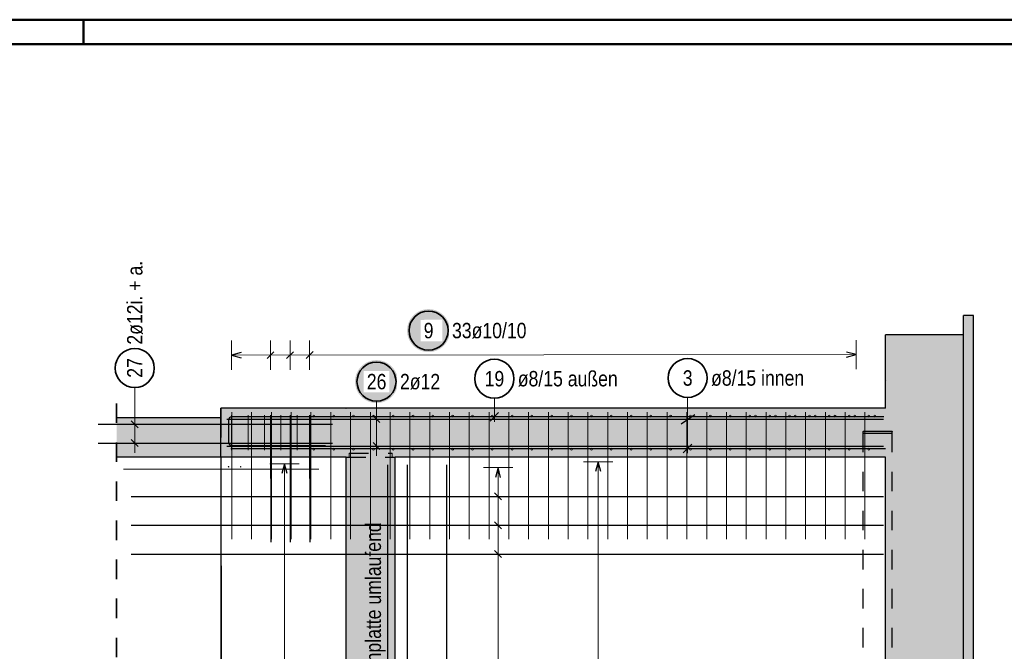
# Model space of a CAD drawing. Header units: millimetres. Extents: x -4 to 30.7, y -2.9 to 30.7.
# Tile 35 of 39: x 15.1 to 20.2, y 17.8 to 21. Entities that reach past the tile are written whole.
import ezdxf

# ---------------------------------------------------------------- set-up
doc = ezdxf.new("R2010")
doc.units = ezdxf.units.MM
doc.linetypes.add('HIDDEN', pattern=[0.375, 0.25, -0.125])
for name, color, linetype, lineweight in [('Geschnittene Kanten', 7, 'Continuous', 20), ('nplo Bewehrung', 7, 'Continuous', 20), ('Schraffuren', 7, 'Continuous', 20)]:
    doc.layers.add(name, color=color, linetype=linetype, lineweight=lineweight)
doc.styles.add('Arial Narrow', font='ARIALN.TTF')

msp = doc.modelspace()

# ---------------------------------------------------------------- hatches: boundary and pattern name
at = {"lineweight": 25, "true_color": 0xffffff}
for points in [[(17.351399, 19.43304), (17.351332, 19.436879), (17.351131, 19.440713), (17.350797, 19.444538), (17.350329, 19.448349), (17.349728, 19.452141), (17.348995, 19.45591), (17.348132, 19.459651), (17.347138, 19.46336), (17.346015, 19.467032), (17.344765, 19.470662), (17.343389, 19.474247), (17.341889, 19.477781), (17.340267, 19.481261), (17.338523, 19.484682), (17.336662, 19.48804), (17.334684, 19.491331), (17.332593, 19.494551), (17.330391, 19.497696), (17.32808, 19.500763), (17.325664, 19.503746), (17.323145, 19.506644), (17.320527, 19.509452), (17.317812, 19.512167), (17.315004, 19.514786), (17.312106, 19.517305), (17.309122, 19.519721), (17.306056, 19.522032), (17.30291, 19.524234), (17.29969, 19.526325), (17.296399, 19.528303), (17.293041, 19.530164), (17.28962, 19.531907), (17.28614, 19.53353), (17.282606, 19.53503), (17.279021, 19.536406), (17.275391, 19.537656), (17.271719, 19.538779), (17.268011, 19.539772), (17.264269, 19.540636), (17.2605, 19.541369), (17.256708, 19.541969), (17.252897, 19.542437), (17.249072, 19.542772), (17.245238, 19.542973), (17.241399, 19.54304), (17.23756, 19.542973), (17.233726, 19.542772), (17.229901, 19.542437), (17.22609, 19.541969), (17.222298, 19.541369), (17.218529, 19.540636), (17.214788, 19.539772), (17.211079, 19.538779), (17.207407, 19.537656), (17.203777, 19.536406), (17.200192, 19.53503), (17.196658, 19.53353), (17.193178, 19.531907), (17.189757, 19.530164), (17.186399, 19.528303), (17.183108, 19.526325), (17.179888, 19.524234), (17.176743, 19.522032), (17.173676, 19.519721), (17.170693, 19.517305), (17.167795, 19.514786), (17.164987, 19.512167), (17.162272, 19.509452), (17.159653, 19.506644), (17.157134, 19.503746), (17.154718, 19.500763), (17.152407, 19.497696), (17.150205, 19.494551), (17.148114, 19.491331), (17.146136, 19.48804), (17.144275, 19.484682), (17.142532, 19.481261), (17.140909, 19.477781), (17.139409, 19.474247), (17.138033, 19.470662), (17.136783, 19.467032), (17.13566, 19.46336), (17.134667, 19.459651), (17.133803, 19.45591), (17.13307, 19.452141), (17.13247, 19.448349), (17.132002, 19.444538), (17.131667, 19.440713), (17.131466, 19.436879), (17.131399, 19.43304), (17.131466, 19.429201), (17.131667, 19.425367), (17.132002, 19.421542), (17.13247, 19.417731), (17.13307, 19.413939), (17.133803, 19.41017), (17.134667, 19.406428), (17.13566, 19.40272), (17.136783, 19.399048), (17.138033, 19.395418), (17.139409, 19.391833), (17.140909, 19.388299), (17.142532, 19.384819), (17.144275, 19.381398), (17.146136, 19.37804), (17.148114, 19.374749), (17.150205, 19.371529), (17.152407, 19.368383), (17.154718, 19.365317), (17.157134, 19.362333), (17.159653, 19.359435), (17.162272, 19.356627), (17.164987, 19.353912), (17.167795, 19.351294), (17.170693, 19.348775), (17.173676, 19.346359), (17.176743, 19.344048), (17.179888, 19.341846), (17.183108, 19.339755), (17.186399, 19.337777), (17.189757, 19.335916), (17.193178, 19.334173), (17.196658, 19.33255), (17.200192, 19.33105), (17.203777, 19.329674), (17.207407, 19.328424), (17.211079, 19.327301), (17.214788, 19.326307), (17.218529, 19.325444), (17.222298, 19.324711), (17.22609, 19.32411), (17.229901, 19.323642), (17.233726, 19.323308), (17.23756, 19.323107), (17.241399, 19.32304), (17.245238, 19.323107), (17.249072, 19.323308), (17.252897, 19.323642), (17.256708, 19.32411), (17.2605, 19.324711), (17.264269, 19.325444), (17.268011, 19.326307), (17.271719, 19.327301), (17.275391, 19.328424), (17.279021, 19.329674), (17.282606, 19.33105), (17.28614, 19.33255), (17.28962, 19.334173), (17.293041, 19.335916), (17.296399, 19.337777), (17.29969, 19.339755), (17.30291, 19.341846), (17.306056, 19.344048), (17.309122, 19.346359), (17.312106, 19.348775), (17.315004, 19.351294), (17.317812, 19.353912), (17.320527, 19.356627), (17.323145, 19.359435), (17.325664, 19.362333), (17.32808, 19.365317), (17.330391, 19.368383), (17.332593, 19.371529), (17.334684, 19.374749), (17.336662, 19.37804), (17.338523, 19.381398), (17.340267, 19.384819), (17.341889, 19.388299), (17.343389, 19.391833), (17.344765, 19.395418), (17.346015, 19.399048), (17.347138, 19.40272), (17.348132, 19.406428), (17.348995, 19.41017), (17.349728, 19.413939), (17.350329, 19.417731), (17.350797, 19.421542), (17.351131, 19.425367)], [(17.085, 19.171845), (17.084933, 19.175684), (17.084732, 19.179519), (17.084397, 19.183343), (17.083929, 19.187154), (17.083329, 19.190947), (17.082596, 19.194716), (17.081733, 19.198457), (17.080739, 19.202165), (17.079616, 19.205837), (17.078366, 19.209468), (17.07699, 19.213052), (17.07549, 19.216586), (17.073867, 19.220066), (17.072124, 19.223487), (17.070263, 19.226845), (17.068285, 19.230136), (17.066194, 19.233357), (17.063992, 19.236502), (17.061681, 19.239568), (17.059265, 19.242552), (17.056746, 19.24545), (17.054127, 19.248258), (17.051412, 19.250973), (17.048604, 19.253591), (17.045707, 19.25611), (17.042723, 19.258527), (17.039656, 19.260837), (17.036511, 19.263039), (17.033291, 19.265131), (17.03, 19.267108), (17.026642, 19.26897), (17.023221, 19.270713), (17.019741, 19.272335), (17.016207, 19.273836), (17.012622, 19.275212), (17.008992, 19.276462), (17.00532, 19.277584), (17.001611, 19.278578), (16.99787, 19.279442), (16.994101, 19.280174), (16.990309, 19.280775), (16.986498, 19.281243), (16.982673, 19.281577), (16.978839, 19.281778), (16.975, 19.281845), (16.971161, 19.281778), (16.967327, 19.281577), (16.963502, 19.281243), (16.959691, 19.280775), (16.955899, 19.280174), (16.95213, 19.279442), (16.948389, 19.278578), (16.94468, 19.277584), (16.941008, 19.276462), (16.937378, 19.275212), (16.933793, 19.273836), (16.930259, 19.272335), (16.926779, 19.270713), (16.923358, 19.26897), (16.92, 19.267108), (16.916709, 19.265131), (16.913489, 19.263039), (16.910344, 19.260837), (16.907277, 19.258527), (16.904293, 19.25611), (16.901396, 19.253591), (16.898588, 19.250973), (16.895873, 19.248258), (16.893254, 19.24545), (16.890735, 19.242552), (16.888319, 19.239568), (16.886008, 19.236502), (16.883806, 19.233357), (16.881715, 19.230136), (16.879737, 19.226845), (16.877876, 19.223487), (16.876133, 19.220066), (16.87451, 19.216586), (16.87301, 19.213052), (16.871634, 19.209468), (16.870384, 19.205837), (16.869261, 19.202165), (16.868267, 19.198457), (16.867404, 19.194716), (16.866671, 19.190947), (16.866071, 19.187154), (16.865603, 19.183343), (16.865268, 19.179519), (16.865067, 19.175684), (16.865, 19.171845), (16.865067, 19.168006), (16.865268, 19.164172), (16.865603, 19.160347), (16.866071, 19.156536), (16.866671, 19.152744), (16.867404, 19.148975), (16.868267, 19.145234), (16.869261, 19.141525), (16.870384, 19.137853), (16.871634, 19.134223), (16.87301, 19.130639), (16.87451, 19.127104), (16.876133, 19.123625), (16.877876, 19.120203), (16.879737, 19.116845), (16.881715, 19.113554), (16.883806, 19.110334), (16.886008, 19.107189), (16.888319, 19.104123), (16.890735, 19.101139), (16.893254, 19.098241), (16.895873, 19.095433), (16.898588, 19.092718), (16.901396, 19.090099), (16.904293, 19.08758), (16.907277, 19.085164), (16.910344, 19.082853), (16.913489, 19.080651), (16.916709, 19.07856), (16.92, 19.076583), (16.923358, 19.074721), (16.926779, 19.072978), (16.930259, 19.071355), (16.933793, 19.069855), (16.937378, 19.068479), (16.941008, 19.067229), (16.94468, 19.066107), (16.948389, 19.065113), (16.95213, 19.064249), (16.955899, 19.063516), (16.959691, 19.062916), (16.963502, 19.062448), (16.967327, 19.062113), (16.971161, 19.061912), (16.975, 19.061845), (16.978839, 19.061912), (16.982673, 19.062113), (16.986498, 19.062448), (16.990309, 19.062916), (16.994101, 19.063516), (16.99787, 19.064249), (17.001611, 19.065113), (17.00532, 19.066107), (17.008992, 19.067229), (17.012622, 19.068479), (17.016207, 19.069855), (17.019741, 19.071355), (17.023221, 19.072978), (17.026642, 19.074721), (17.03, 19.076583), (17.033291, 19.07856), (17.036511, 19.080651), (17.039656, 19.082853), (17.042723, 19.085164), (17.045707, 19.08758), (17.048604, 19.090099), (17.051412, 19.092718), (17.054127, 19.095433), (17.056746, 19.098241), (17.059265, 19.101139), (17.061681, 19.104123), (17.063992, 19.107189), (17.066194, 19.110334), (17.068285, 19.113554), (17.070263, 19.116845), (17.072124, 19.120203), (17.073867, 19.123625), (17.07549, 19.127104), (17.07699, 19.130639), (17.078366, 19.134223), (17.079616, 19.137853), (17.080739, 19.141525), (17.081733, 19.145234), (17.082596, 19.148975), (17.083329, 19.152744), (17.083929, 19.156536), (17.084397, 19.160347), (17.084732, 19.164172)]]:
    msp.add_hatch(color=7, dxfattribs=at).paths.add_polyline_path(points)
at = {"lineweight": 25, "true_color": 0xcef2bf}
for points in [[(19.579754, 14.885546), (19.979754, 14.885546), (19.979754, 19.410556), (19.579754, 19.410556)], [(19.579754, 18.785555), (19.579754, 19.035556), (16.178201, 19.035556), (16.178201, 18.785556)], [(17.069754, 15.135549), (17.069754, 18.785555), (16.819754, 18.785556), (16.819754, 15.135549)]]:
    msp.add_hatch(color=254, dxfattribs=at).paths.add_polyline_path(points)
at = {"lineweight": 25, "true_color": 0xcccccc}
msp.add_hatch(color=254, dxfattribs=at).paths.add_polyline_path([(17.054754, 18.805556), (17.054754, 18.785556), (16.834754, 18.785556), (16.834754, 18.805556)])
at = {"layer": 'Schraffuren', "lineweight": 25, "true_color": 0xeaffea}
msp.add_hatch(color=7, dxfattribs=at).paths.add_polyline_path([(19.979754, 14.885546), (20.029754, 14.885549), (20.029754, 19.510556), (19.979754, 19.510556)])
at = {"layer": 'Schraffuren', "lineweight": 25, "true_color": 0xd7ffd7}
msp.add_hatch(color=254, dxfattribs=at).paths.add_polyline_path([(15.64512, 18.785555), (16.178736, 18.785555), (16.178736, 18.985555), (15.64512, 18.985555)])
at = {"layer": 'Schraffuren', "lineweight": 25, "true_color": 0xff0000}
msp.add_hatch(color=1, dxfattribs=at).paths.add_polyline_path([(19.614754, 18.905552), (19.614754, 18.915553), (19.464754, 18.915553), (19.464754, 18.905552)])

# ---------------------------------------------------------------- linework, layer by layer
at = {"color": 4, "linetype": 'Continuous', "lineweight": 50}
for p, q in [((29.725, 21.025), (0, 21.025)), ((29.6, 20.9), (0.5, 20.9))]:
    msp.add_line(p, q, dxfattribs=at)
at = {"color": 4, "linetype": 'Continuous', "lineweight": 50, "ltscale": 0.4}
msp.add_line((15.475, 21.025), (15.475, 20.9), dxfattribs=at)
at = {"color": 5, "linetype": 'Continuous', "lineweight": 18}
for p, q in [((16.232854, 19.382204), (16.232978, 19.232204)), ((16.432764, 19.23237), (16.43264, 19.382369)), ((16.532657, 19.232452), (16.532533, 19.382452)), ((16.632551, 19.232535), (16.632426, 19.382535)), ((19.42956, 19.234854), (19.429435, 19.384853)), ((19.429498, 19.309854), (16.232916, 19.307204)), ((15.737872, 19.141125), (15.737872, 19.003316)), ((16.975, 19.071845), (16.975, 19.029555)), ((17.578028, 19.086841), (17.578028, 18.966548)), ((18.567315, 19.090317), (18.567315, 18.80483)), ((15.737872, 18.80738), (15.737872, 19.003316)), ((16.975, 18.791556), (16.975, 19.029555)), ((15.662872, 18.953316), (15.812872, 18.953316)), ((16.9, 18.979555), (17.05, 18.979555)), ((15.662872, 18.85738), (15.812872, 18.85738)), ((16.834754, 18.785556), (16.834754, 18.805556)), ((16.9, 18.841556), (17.05, 18.841556)), ((17.054754, 18.805556), (17.054754, 18.785556)), ((16.579369, 18.751556), (16.429369, 18.751556)), ((16.504369, 18.751556), (16.504369, 15.189552)), ((18.184469, 18.761554), (18.034469, 18.761554)), ((18.109469, 18.761554), (18.109473, 15.18955)), ((17.671892, 18.731558), (17.521892, 18.731558)), ((17.596892, 18.731558), (17.596895, 15.189551)), ((17.671892, 18.583975), (17.521892, 18.583974)), ((17.671892, 18.436391), (17.521892, 18.436391)), ((17.671892, 18.288807), (17.521892, 18.288807))]:
    msp.add_line(p, q, dxfattribs=at)
at = {"color": 3, "linetype": 'Continuous', "lineweight": 25}
for p, q in [((16.282905, 19.320643), (16.232916, 19.307204)), ((16.232916, 19.307204), (16.282927, 19.293848)), ((16.415039, 19.289677), (16.450365, 19.325062)), ((16.514932, 19.28976), (16.550258, 19.325145)), ((16.614825, 19.289843), (16.650151, 19.325227)), ((19.429498, 19.309854), (19.379487, 19.32321)), ((19.379509, 19.296415), (19.429498, 19.309854)), ((16.178138, 19.035608), (16.178179, 18.985555)), ((16.178532, 19.035604), (16.178138, 19.035608)), ((16.432956, 19.000556), (16.433495, 18.350556)), ((16.53285, 19.000556), (16.533388, 18.350556)), ((16.632743, 19.000556), (16.633282, 18.350556)), ((16.957322, 18.997233), (16.992678, 18.961877)), ((17.555931, 18.969451), (17.600125, 19.013645)), ((18.534039, 18.954952), (18.603491, 19.00285)), ((15.549907, 18.953316), (16.749907, 18.953316)), ((15.720194, 18.970994), (15.75555, 18.935638)), ((16.209687, 18.979555), (19.569754, 18.979555)), ((16.217753, 18.975548), (16.217753, 18.861548)), ((19.571319, 18.991549), (16.233753, 18.991548)), ((15.549907, 18.85738), (16.749907, 18.85738)), ((15.720194, 18.875057), (15.75555, 18.839702)), ((16.957322, 18.859234), (16.992678, 18.823878)), ((18.545218, 18.807733), (18.589412, 18.851927)), ((16.209687, 18.841556), (19.569754, 18.841556)), ((16.229754, 18.82983), (19.579754, 18.82983)), ((16.233753, 18.845548), (16.713187, 18.845548)), ((16.178201, 18.785555), (16.178138, 15.135549)), ((16.178345, 18.785555), (16.18137, 15.135549)), ((16.504369, 18.751556), (16.490971, 18.701556)), ((16.517766, 18.701556), (16.504369, 18.751556)), ((17.032253, 15.145549), (17.032253, 18.745549)), ((17.133191, 15.145549), (17.133191, 18.745549)), ((17.335065, 15.145549), (17.335065, 18.745549)), ((18.109469, 18.761554), (18.096072, 18.711554)), ((18.122867, 18.711554), (18.109469, 18.761554)), ((17.596892, 18.731558), (17.583494, 18.681558)), ((17.610289, 18.681558), (17.596892, 18.731558)), ((17.61457, 18.566297), (17.579214, 18.601652)), ((15.719754, 18.583973), (19.569754, 18.583977)), ((17.61457, 18.418713), (17.579214, 18.454069)), ((15.719754, 18.436389), (19.569754, 18.436393)), ((17.61457, 18.27113), (17.579215, 18.306485)), ((15.719754, 18.288805), (19.569754, 18.288809))]:
    msp.add_line(p, q, dxfattribs=at)
at = {"color": 2, "linetype": 'HIDDEN', "lineweight": 35, "ltscale": 0.25}
msp.add_line((15.64512, 14.760549), (15.64512, 19.110555), dxfattribs=at)
at = {"color": 3, "linetype": 'HIDDEN', "lineweight": 25, "ltscale": 0.25}
for p, q in [((16.178138, 19.035556), (16.178532, 18.840678)), ((16.178532, 18.840678), (16.178532, 19.035556)), ((16.178179, 18.985555), (16.178345, 18.785555)), ((16.178958, 18.985555), (16.178736, 18.985555)), ((16.178958, 18.785555), (16.178958, 18.985555)), ((19.464754, 15.010549), (19.464754, 18.905552)), ((19.614754, 15.010549), (19.614754, 18.905552)), ((16.178532, 18.840678), (16.178299, 18.840678)), ((16.834754, 18.805556), (17.054754, 18.805556)), ((16.819754, 18.785556), (17.069754, 18.785556))]:
    msp.add_line(p, q, dxfattribs=at)
at = {"color": 2, "linetype": 'Continuous', "lineweight": 35}
for centre in [(17.241399, 19.43304), (15.737872, 19.241125), (16.975, 19.171845), (17.578028, 19.186841), (18.567315, 19.190317)]:
    msp.add_circle(centre, 0.1, dxfattribs=at)
at = {"color": 9, "linetype": 'Continuous', "lineweight": 0}
for centre in [(19.579754, 19.174515), (16.819754, 19.035556), (19.464754, 18.915553), (19.614754, 18.915553), (16.217754, 18.735556), (16.279976, 18.735556)]:
    msp.add_circle(centre, 0.00111, dxfattribs=at)
at = {"color": 3, "linetype": 'Continuous', "lineweight": 25}
for centre, start, end in [((16.233753, 18.975548), 90.000011, 180), ((16.233753, 18.861548), 180, 270)]:
    msp.add_arc(centre, 0.016, start, end, dxfattribs=at)
at = {"layer": 'Geschnittene Kanten', "color": 3, "linetype": 'Continuous', "lineweight": 25}
for p, q in [((19.979754, 19.410556), (19.979754, 19.510556)), ((20.029754, 19.510556), (19.979754, 19.510556)), ((20.029754, 14.885549), (20.029754, 19.510556)), ((19.579754, 19.035556), (19.579754, 19.410556)), ((19.979754, 19.410556), (19.579754, 19.410556)), ((19.979754, 14.885549), (19.979754, 19.410556)), ((16.178201, 18.785556), (16.178201, 19.035556)), ((19.579754, 19.035556), (16.178201, 19.035556)), ((16.178736, 18.985555), (15.64512, 18.985555)), ((16.178736, 18.785555), (16.178736, 18.985555)), ((19.464754, 18.905552), (19.464754, 18.915552)), ((19.614754, 18.915552), (19.464754, 18.915552)), ((19.614754, 18.905552), (19.464754, 18.905552)), ((19.614754, 18.905552), (19.614754, 18.915552)), ((16.178201, 18.785555), (15.64512, 18.785555)), ((16.819754, 18.785555), (16.178201, 18.785555)), ((16.819754, 15.135549), (16.819754, 18.785556)), ((17.069754, 15.135549), (17.069754, 18.785556)), ((19.579754, 18.785555), (17.069754, 18.785555)), ((19.579754, 15.135549), (19.579754, 18.785556))]:
    msp.add_line(p, q, dxfattribs=at)
at = {"layer": 'nplo Bewehrung', "color": 9, "linetype": 'Continuous', "lineweight": 0}
for p, q in [((16.233746, 18.820593), (16.233746, 19.000556)), ((16.234692, 18.36556), (16.234692, 19.01556)), ((16.317748, 18.820593), (16.317748, 19.000556)), ((16.335944, 18.365559), (16.335944, 19.015559)), ((16.40175, 18.820593), (16.40175, 19.000556)), ((16.437196, 18.365559), (16.437196, 19.015559)), ((16.485752, 18.820593), (16.485752, 19.000556)), ((16.538447, 18.365558), (16.538447, 19.015558)), ((16.569754, 18.820593), (16.569754, 19.000556)), ((16.639699, 18.365558), (16.639699, 19.015558)), ((16.740951, 18.365557), (16.740951, 19.015557)), ((16.842203, 18.365557), (16.842203, 19.015557)), ((16.943455, 18.365556), (16.943455, 19.015556)), ((17.044707, 18.365556), (17.044707, 19.015556)), ((17.145959, 18.365555), (17.145959, 19.015555)), ((17.24721, 18.365555), (17.24721, 19.015555)), ((17.348462, 18.365554), (17.348462, 19.015554)), ((17.449714, 18.365554), (17.449714, 19.015554)), ((17.550966, 18.365553), (17.550966, 19.015553)), ((17.652218, 18.365553), (17.652218, 19.015553)), ((17.75347, 18.365552), (17.75347, 19.015552)), ((17.854721, 18.365552), (17.854721, 19.015552)), ((17.955973, 18.365551), (17.955973, 19.015551)), ((18.057225, 18.365551), (18.057225, 19.015551)), ((18.158477, 18.36555), (18.158477, 19.01555)), ((18.259729, 18.36555), (18.259729, 19.01555)), ((18.360981, 18.365549), (18.360981, 19.015549)), ((18.462232, 18.365549), (18.462232, 19.015549)), ((18.563484, 18.365548), (18.563484, 19.015548)), ((18.664736, 18.365548), (18.664736, 19.015548)), ((18.765988, 18.365547), (18.765988, 19.015547)), ((18.86724, 18.365547), (18.86724, 19.015547)), ((18.968492, 18.365546), (18.968492, 19.015546)), ((19.069743, 18.365546), (19.069743, 19.015546)), ((19.170995, 18.365545), (19.170995, 19.015545)), ((19.272247, 18.365545), (19.272247, 19.015545)), ((19.373499, 18.365544), (19.373499, 19.015544)), ((19.474751, 18.365544), (19.474751, 19.015544)), ((15.679754, 18.724159), (16.679754, 18.724159))]:
    msp.add_line(p, q, dxfattribs=at)
for centre in [(16.654754, 18.995556), (16.654754, 18.995556), (16.756183, 18.995556), (16.756183, 18.995556), (16.857611, 18.995556), (16.857611, 18.995556), (16.959039, 18.995556), (16.959039, 18.995556), (17.060468, 18.995556), (17.060468, 18.995556), (17.161896, 18.995556), (17.161896, 18.995556), (17.263325, 18.995556), (17.263325, 18.995556), (17.364753, 18.995556), (17.364753, 18.995556), (17.466182, 18.995556), (17.466182, 18.995556), (17.56761, 18.995556), (17.56761, 18.995556), (17.669039, 18.995556), (17.669039, 18.995556), (17.770467, 18.995556), (17.770467, 18.995556), (17.871896, 18.995556), (17.871896, 18.995556), (17.973324, 18.995556), (17.973324, 18.995556), (18.074753, 18.995556), (18.074753, 18.995556), (18.176181, 18.995556), (18.176181, 18.995556), (18.27761, 18.995556), (18.27761, 18.995556), (18.379038, 18.995556), (18.379038, 18.995556), (18.480467, 18.995556), (18.480467, 18.995556), (18.581895, 18.995556), (18.581895, 18.995556), (18.683323, 18.995556), (18.683323, 18.995556), (18.784752, 18.995556), (18.784752, 18.995556), (18.88618, 18.995556), (18.88618, 18.995556), (18.914754, 18.995556), (18.914754, 18.995556), (18.987609, 18.995556), (18.987609, 18.995556), (19.016421, 18.995556), (19.016421, 18.995556), (19.089037, 18.995556), (19.089037, 18.995556), (19.118087, 18.995556), (19.118087, 18.995556), (19.190466, 18.995556), (19.190466, 18.995556), (19.219754, 18.995556), (19.219754, 18.995556), (19.291894, 18.995556), (19.291894, 18.995556), (19.32142, 18.995556), (19.32142, 18.995556), (19.393323, 18.995556), (19.393323, 18.995556), (19.423087, 18.995556), (19.423087, 18.995556), (19.494751, 18.995556), (19.494751, 18.995556), (19.524753, 18.995556), (19.524753, 18.995556), (16.654754, 18.825555), (16.654754, 18.825555), (16.756183, 18.825555), (16.756183, 18.825555), (16.857611, 18.825555), (16.857611, 18.825555), (16.959039, 18.825555), (16.959039, 18.825555), (17.060468, 18.825555), (17.060468, 18.825555), (17.161896, 18.825555), (17.161896, 18.825555), (17.263325, 18.825555), (17.263325, 18.825555), (17.364753, 18.825555), (17.364753, 18.825555), (17.466182, 18.825555), (17.466182, 18.825555), (17.56761, 18.825555), (17.56761, 18.825555), (17.669039, 18.825555), (17.669039, 18.825555), (17.770467, 18.825555), (17.770467, 18.825555), (17.871896, 18.825555), (17.871896, 18.825555), (17.973324, 18.825555), (17.973324, 18.825555), (18.074753, 18.825555), (18.074753, 18.825555), (18.176181, 18.825555), (18.176181, 18.825555), (18.27761, 18.825555), (18.27761, 18.825555), (18.379038, 18.825555), (18.379038, 18.825555), (18.480467, 18.825555), (18.480467, 18.825555), (18.581895, 18.825555), (18.581895, 18.825555), (18.683323, 18.825555), (18.683323, 18.825555), (18.784752, 18.825555), (18.784752, 18.825555), (18.88618, 18.825555), (18.88618, 18.825555), (18.987609, 18.825555), (18.987609, 18.825555), (19.089037, 18.825555), (19.089037, 18.825555), (19.190466, 18.825555), (19.190466, 18.825555), (19.291894, 18.825555), (19.291894, 18.825555), (19.393323, 18.825555), (19.393323, 18.825555), (19.494751, 18.825555), (19.494751, 18.825555)]:
    msp.add_circle(centre, 0.005, dxfattribs=at)

# ---------------------------------------------------------------- texts
at = {"color": 2, "lineweight": 35, "style": 'Arial Narrow'}
msp.add_text('Rückbiegeanschlußø 10/10 mit Fugensicherung für Bodenplatte umlaufend', height=0.07875, rotation=90, dxfattribs=at).set_placement((16.997927, 15.45249))
at = {"color": 2, "lineweight": 35, "char_height": 0.07875, "attachment_point": 1, "rotation": 90, "line_spacing_factor": 0.9, "style": 'Arial Narrow'}
for s, insert in [('2ø12i. + a.', (15.698497, 19.361125)), ('27', (15.698497, 19.191513))]:
    msp.add_mtext(s, dxfattribs=dict(at, insert=insert))
at = {"color": 2, "lineweight": 35, "char_height": 0.07875, "attachment_point": 1, "line_spacing_factor": 0.9, "style": 'Arial Narrow'}
for s, insert in [('19', (17.528415, 19.226216)), ('ø8/15 außen', (17.698028, 19.226216)), ('3', (18.542509, 19.229692)), ('ø8/15 innen', (18.687315, 19.229692))]:
    msp.add_mtext(s, dxfattribs=dict(at, insert=insert))

# ---------------------------------------------------------------- next in the draw order: texts
at = {"color": 2, "lineweight": 35, "char_height": 0.07875, "attachment_point": 1, "rotation": 0.047492, "line_spacing_factor": 0.9, "style": 'Arial Narrow', "bg_fill": 3, "box_fill_scale": 1.2, "bg_fill_color": 256, "bg_fill_true_color": 13158600, "bg_fill_transparency": 0}
for s, insert in [('9', (17.21656, 19.472394)), ('33ø10/10', (17.361367, 19.472514))]:
    msp.add_mtext(s, dxfattribs=dict(at, insert=insert))
at = {"color": 2, "lineweight": 35, "char_height": 0.07875, "attachment_point": 1, "line_spacing_factor": 0.9, "style": 'Arial Narrow', "bg_fill": 3, "box_fill_scale": 1.2, "bg_fill_color": 256, "bg_fill_true_color": 13158600, "bg_fill_transparency": 0}
for s, insert in [('26', (16.925387, 19.21122)), ('2ø12', (17.095, 19.21122))]:
    msp.add_mtext(s, dxfattribs=dict(at, insert=insert))

doc.saveas('drawing.dxf')
